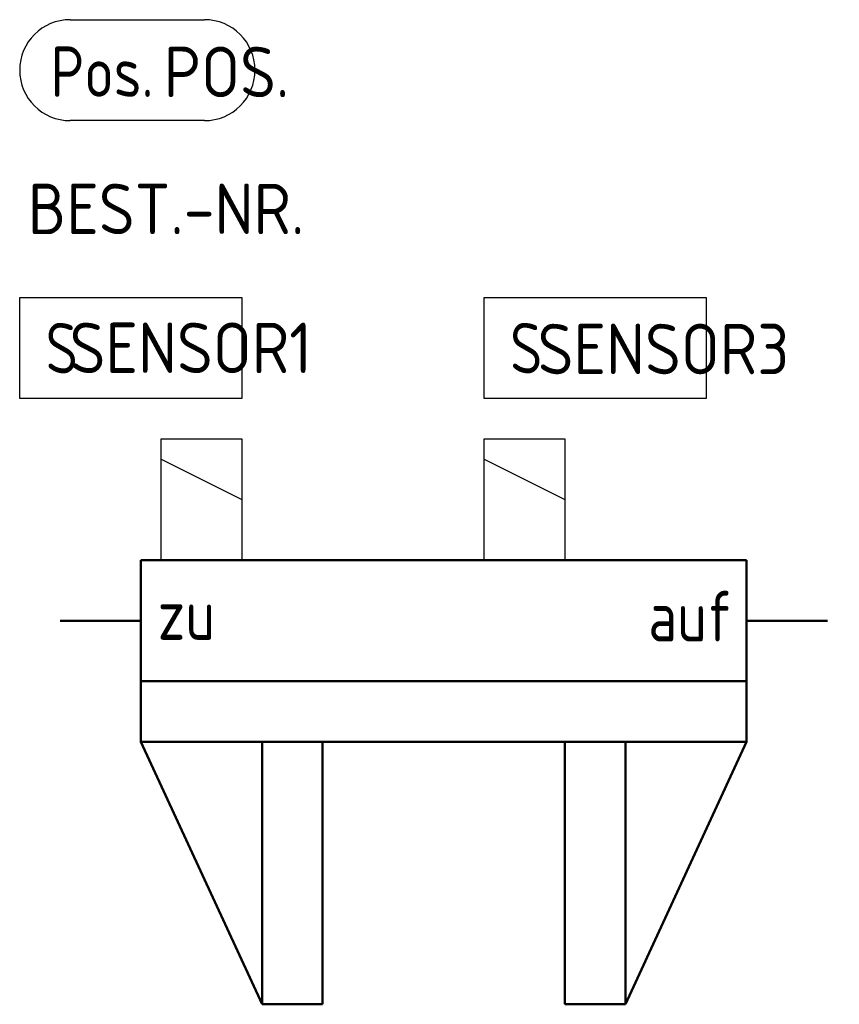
# Model space of a CAD drawing. Extents: x -2 to 38.6, y -19 to 29.8.
import ezdxf

# ---------------------------------------------------------------- set-up
doc = ezdxf.new("R2010")
doc.units = 0
doc.layers.get('0').update_dxf_attribs({"linetype": 'CONTINUOUS'})
doc.layers.add('AM_0', color=7, linetype='CONTINUOUS', lineweight=50)
doc.layers.add('AM_4', color=3, linetype='CONTINUOUS', lineweight=25)
doc.styles.get("Standard").update_dxf_attribs({"font": 'ISOCP.SHX', "width": 0.9})

# ---------------------------------------------------------------- blocks, each defined once
blk = doc.blocks.new('h5100')
for p, q in [((-6, -2), (-6, 2)), ((-6, 2), (0, 2)), ((-5, -2), (-3, 2)), ((0, -2), (-6, -2))]:
    blk.add_line(p, q)

msp = doc.modelspace()

# ---------------------------------------------------------------- linework, layer by layer
at = {"layer": 'AM_0'}
for p, q in [((4, -6), (4, 3)), ((4, 3), (34, 3)), ((34, 3), (34, -6)), ((4, 0), (0, 0)), ((34, 0), (38, 0)), ((34, -3), (4, -3)), ((34, -6), (4, -6)), ((4, -6), (10, -19)), ((10, -6), (10, -19)), ((13, -19), (13, -6)), ((25, -19), (25, -6)), ((34, -6), (28, -19)), ((28, -6), (28, -19)), ((10, -19), (13, -19)), ((28, -19), (25, -19))]:
    msp.add_line(p, q, dxfattribs=at)
at = {"layer": 'AM_4'}
for p, q in [((0.5, 29.768), (7.151, 29.768)), ((7.151, 24.768), (0.5, 24.768)), ((-2, 16), (9, 16)), ((-2, 11), (-2, 16)), ((9, 16), (9, 11)), ((21, 11), (21, 16)), ((21, 16), (32, 16)), ((32, 16), (32, 11)), ((9, 11), (-2, 11)), ((32, 11), (21, 11))]:
    msp.add_line(p, q, dxfattribs=at)
for centre, start, end in [((0.5, 27.268), 90, 270), ((7.151, 27.268), 270, 90)]:
    msp.add_arc(centre, 2.5, start, end, dxfattribs=at)

# ---------------------------------------------------------------- block references
at = {"layer": 'AM_4', "lineweight": 0, "rotation": 270}
for p in [(7, 3), (23, 3)]:
    msp.add_blockref('h5100', p, dxfattribs=at)

# ---------------------------------------------------------------- texts
at = {"layer": 'AM_4', "char_height": 2.5}
for s, insert, width, attachment_point in [('Pos.', (-0.468, 27.193), 10, 4), (' S', (-2, 13.5), 13, 4), (' S', (21, 13.5), 15, 4), ('auf', (31.225, 0.223), 3.975, 5), ('zu', (6.248, 0.302), 3.372, 5)]:
    msp.add_mtext(s, dxfattribs=dict(at, insert=insert, width=width, attachment_point=attachment_point))
at = {"layer": 'AM_4'}
for tag, p in [('POS.', (5.132, 25.931)), ('BEST.-NR.', (-1.606, 19.146)), ('SENSOR1', (0.474, 12.263)), ('SENSOR3', (23.651, 12.206))]:
    msp.add_attdef(tag, p, '', height=2.5, dxfattribs=at)

doc.saveas('drawing.dxf')
